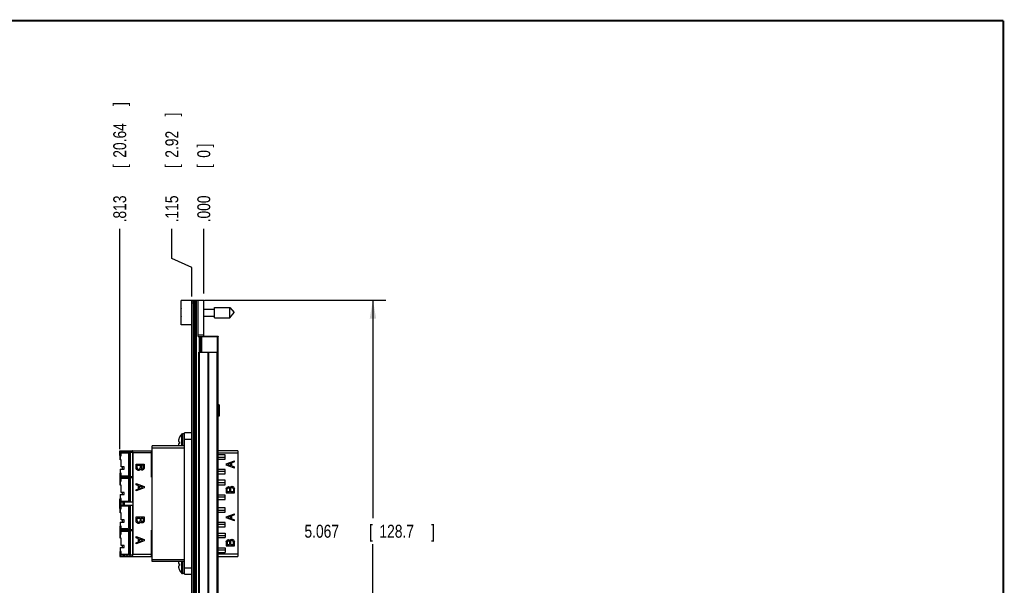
# Model space of a CAD drawing. Header units: inches. Extents: x 0.2 to 16.8, y 0.1 to 10.8.
# Tile 10 of 10: x 7.2 to 16.8, y 5.3 to 10.8. Entities that reach past the tile are written whole.
import ezdxf

# ---------------------------------------------------------------- set-up
doc = ezdxf.new("R2010")
doc.units = ezdxf.units.IN
doc.header["$LTSCALE"] = 0.935
doc.header["$MEASUREMENT"] = 0
doc.layers.get('0').update_dxf_attribs({"linetype": 'CONTINUOUS'})
doc.layers.add('DIMENSIONS', color=7, linetype='CONTINUOUS')
doc.styles.get("Standard").update_dxf_attribs({"font": 'txt', "width": 0.8})
doc.dimstyles.new('DIMSTYLE_1', dxfattribs={"dimtxt": 0.125, "dimasz": 0.18, "dimexe": 0.18, "dimexo": 0.0625, "dimgap": 0.09, "dimtad": 0, "dimtih": 1, "dimtoh": 1, "dimdec": 3, "dimzin": 4, "dimdsep": 46, "dimtxsty": 'STANDARD', "dimblk": '_FILLED', "dimblk1": '_FILLED', "dimblk2": '_FILLED', "dimcen": 0.09, "dimadec": 0, "dimazin": 0, "dimtp": 0.01, "dimtm": 0.01, "dimtfac": 1, "dimtdec": 3, "dimtofl": 0, "dimtmove": 0, "dimatfit": 3, "dimldrblk": '_FILLED', "dimfxl": 1, "dimtolj": 1, "dimtzin": 4, "dimarcsym": 0})
doc.dimstyles.new('DIMSTYLE_2', dxfattribs={"dimtxt": 0.125, "dimasz": 0.18, "dimexe": 0.18, "dimexo": 0.0625, "dimgap": 0.09, "dimtad": 0, "dimtih": 1, "dimtoh": 1, "dimdec": 3, "dimzin": 4, "dimdsep": 46, "dimtxsty": 'STANDARD', "dimblk": '_FILLED', "dimblk1": '_FILLED', "dimblk2": '_FILLED', "dimcen": 0.09, "dimadec": 0, "dimazin": 0, "dimtp": 0.01, "dimtm": 0.01, "dimtfac": 1, "dimtdec": 3, "dimtofl": 0, "dimtmove": 0, "dimatfit": 3, "dimldrblk": '_FILLED', "dimfxl": 1, "dimtolj": 1, "dimtzin": 4, "dimarcsym": 0})

# ---------------------------------------------------------------- blocks, each defined once
blk = doc.blocks.new('*D12')
at = {"layer": 'DIMENSIONS', "color": 2, "linetype": 'CONTINUOUS'}
for p, q in [((8.7086, 8.4615), (8.7086, 8.7468)), ((8.903, 8.3731), (8.7086, 8.4615)), ((8.903, 8.0918), (8.903, 8.3731))]:
    blk.add_line(p, q, dxfattribs=at)
at = {"layer": 'DIMENSIONS', "color": 2, "linetype": 'CONTINUOUS', "width": 0.8}
for s, p in [(']', (8.7711, 9.8343)), ('2.92', (8.7711, 9.4343)), ('[', (8.7711, 9.3343)), ('.115', (8.7711, 8.8093))]:
    blk.add_text(s, height=0.125, rotation=90, dxfattribs=at).set_placement(p)
blk = doc.blocks.new('_FILLED')
at = {"color": 0, "linetype": 'BYBLOCK'}
blk.add_solid([(0, 0), (-1, 0.174), (-1, -0.174)], dxfattribs=at)
blk = doc.blocks.new('*D13')
at = {"layer": 'DIMENSIONS', "color": 2, "linetype": 'CONTINUOUS'}
blk.add_line((8.2052, 6.6183), (8.2052, 8.7468), dxfattribs=at)
at = {"layer": 'DIMENSIONS', "color": 2, "linetype": 'CONTINUOUS', "width": 0.8}
for s, p in [(']', (8.2677, 9.9343)), ('20.64', (8.2677, 9.4343)), ('[', (8.2677, 9.3343)), ('.813', (8.2677, 8.8093))]:
    blk.add_text(s, height=0.125, rotation=90, dxfattribs=at).set_placement(p)
blk = doc.blocks.new('*D14')
at = {"layer": 'DIMENSIONS', "color": 2, "linetype": 'CONTINUOUS'}
blk.add_line((9.018, 8.1218), (9.018, 8.7468), dxfattribs=at)
at = {"layer": 'DIMENSIONS', "color": 2, "linetype": 'CONTINUOUS', "width": 0.8}
for s, p in [(']', (9.0805, 9.5343)), ('0', (9.0805, 9.4343)), ('[', (9.0805, 9.3343)), ('.000', (9.0805, 8.8093))]:
    blk.add_text(s, height=0.125, rotation=90, dxfattribs=at).set_placement(p)
blk = doc.blocks.new('*D15')
at = {"layer": 'DIMENSIONS', "color": 2, "linetype": 'CONTINUOUS'}
for p, q in [((9.0265, 8.0593), (10.779, 8.0593)), ((10.654, 8.0593), (10.654, 5.9492)), ((10.654, 2.9923), (10.654, 5.6992)), ((9.0265, 2.9923), (10.779, 2.9923))]:
    blk.add_line(p, q, dxfattribs=at)
at = {"layer": 'DIMENSIONS', "color": 2, "linetype": 'CONTINUOUS', "xscale": 0.18, "yscale": 0.18, "zscale": 0.18}
for p, rotation in [((10.654, 8.0593), 90), ((10.654, 2.9923), 270)]:
    blk.add_blockref('_FILLED', p, dxfattribs=dict(at, rotation=rotation))
at = {"layer": 'DIMENSIONS', "color": 2, "linetype": 'CONTINUOUS', "width": 0.8}
for s, p in [('5.067', (9.9915, 5.7617)), ('[', (10.6165, 5.7617)), ('128.7', (10.7165, 5.7617)), (']', (11.2165, 5.7617))]:
    blk.add_text(s, height=0.125, dxfattribs=at).set_placement(p)

msp = doc.modelspace()

# ---------------------------------------------------------------- linework, layer by layer
at = {"color": 7, "linetype": 'CONTINUOUS'}
for p, q in [((8.798, 7.8188), (8.798, 8.0558)), ((8.918, 8.0558), (8.798, 8.0558)), ((8.903, 3.0023), (8.903, 8.0493)), ((8.918, 8.0493), (8.903, 8.0493)), ((8.918, 2.9923), (8.918, 8.0593)), ((8.918, 8.0593), (9.018, 8.0593)), ((8.948, 2.9923), (8.948, 8.0593)), ((8.964, 7.7053), (8.964, 8.0593)), ((9.018, 7.7053), (9.018, 8.0593)), ((8.7959, 7.951), (8.798, 7.951)), ((8.798, 7.9235), (8.7959, 7.9235)), ((9.018, 7.9723), (9.1217, 7.9723)), ((9.1217, 7.888), (9.1217, 7.9865)), ((9.1217, 7.9865), (9.2698, 7.9865)), ((9.2698, 7.888), (9.2698, 7.9865)), ((9.2698, 7.9865), (9.3111, 7.9373)), ((9.2698, 7.888), (9.3111, 7.9373)), ((8.903, 7.8188), (8.798, 7.8188)), ((9.018, 7.9022), (9.1217, 7.9022)), ((9.1217, 7.888), (9.2698, 7.888)), ((8.964, 7.7053), (9.158, 7.7053)), ((8.988, 7.5553), (8.988, 7.7053)), ((9.018, 7.7093), (9.158, 7.7093)), ((9.158, 7.7093), (9.158, 7.7053)), ((9.158, 3.3463), (9.158, 7.7053)), ((8.9689, 3.5553), (8.9689, 7.5553)), ((8.9689, 7.5553), (9.1567, 7.5553)), ((9.1567, 3.5553), (9.1567, 7.5553)), ((9.168, 7.0473), (9.158, 7.0473)), ((9.168, 7.0473), (9.168, 6.9353)), ((9.168, 6.9353), (9.158, 6.9353)), ((8.833, 6.7645), (8.8113, 6.7645)), ((8.833, 5.4083), (8.833, 6.7743)), ((8.903, 6.7743), (8.833, 6.7743)), ((8.7768, 6.6895), (8.7835, 6.6895)), ((8.7835, 6.6725), (8.7768, 6.6725)), ((8.2052, 6.5558), (8.2052, 6.6013)), ((8.2052, 6.6013), (8.5196, 6.6013)), ((8.2119, 6.5792), (8.2119, 6.5892)), ((8.2119, 6.5892), (8.3295, 6.5892)), ((8.2913, 6.5792), (8.2119, 6.5792)), ((8.2187, 6.5537), (8.2187, 6.5792)), ((8.2913, 6.5792), (8.2913, 6.3612)), ((8.2982, 6.5892), (8.2982, 6.3512)), ((8.3295, 6.5892), (8.3295, 6.3512)), ((8.331, 6.5813), (8.331, 5.6013)), ((8.5133, 6.3473), (8.5133, 6.6013)), ((8.5196, 5.5313), (8.5196, 6.6513)), ((8.833, 6.6513), (8.5196, 6.6513)), ((9.349, 6.6013), (9.158, 6.6013)), ((9.349, 6.6013), (9.349, 5.5813)), ((8.2187, 6.5558), (8.2052, 6.5558)), ((8.2083, 6.5537), (8.2083, 6.5152)), ((8.2083, 6.5537), (8.2187, 6.5537)), ((8.2187, 6.5152), (8.2083, 6.5152)), ((8.2187, 6.4452), (8.2187, 6.5152)), ((9.225, 6.5628), (9.158, 6.5628)), ((9.225, 6.5378), (9.158, 6.5378)), ((9.158, 6.5203), (9.225, 6.5203)), ((9.225, 6.5203), (9.225, 6.5628)), ((9.235, 6.4764), (9.315, 6.5054)), ((9.235, 6.4764), (9.235, 6.4644)), ((9.281, 6.4834), (9.249, 6.4704)), ((9.281, 6.4584), (9.281, 6.4834)), ((9.315, 6.4944), (9.291, 6.4854)), ((9.291, 6.4554), (9.291, 6.4854)), ((9.315, 6.4944), (9.315, 6.5054)), ((8.2052, 6.3848), (8.2052, 6.3098)), ((8.2052, 6.3848), (8.2187, 6.3848)), ((8.2083, 6.4252), (8.2083, 6.3867)), ((8.2083, 6.4252), (8.2468, 6.4252)), ((8.2187, 6.3867), (8.2083, 6.3867)), ((8.2468, 6.4452), (8.2187, 6.4452)), ((8.2187, 6.3612), (8.2187, 6.3867)), ((8.2285, 6.4452), (8.2285, 6.4252)), ((8.2468, 6.4252), (8.2468, 6.4452)), ((8.363, 6.436), (8.363, 6.474)), ((8.363, 6.474), (8.443, 6.474)), ((8.365, 6.428), (8.363, 6.436)), ((8.368, 6.422), (8.365, 6.428)), ((8.373, 6.417), (8.368, 6.422)), ((8.378, 6.414), (8.373, 6.417)), ((8.374, 6.437), (8.374, 6.463)), ((8.374, 6.463), (8.402, 6.463)), ((8.374, 6.437), (8.375, 6.432)), ((8.375, 6.432), (8.378, 6.428)), ((8.378, 6.428), (8.382, 6.425)), ((8.385, 6.412), (8.378, 6.414)), ((8.382, 6.425), (8.386, 6.424)), ((8.39, 6.412), (8.385, 6.412)), ((8.386, 6.424), (8.39, 6.424)), ((8.39, 6.424), (8.394, 6.425)), ((8.397, 6.414), (8.39, 6.412)), ((8.394, 6.425), (8.398, 6.428)), ((8.403, 6.418), (8.397, 6.414)), ((8.398, 6.428), (8.401, 6.432)), ((8.401, 6.432), (8.402, 6.437)), ((8.402, 6.463), (8.402, 6.437)), ((8.407, 6.423), (8.403, 6.418)), ((8.409, 6.421), (8.407, 6.423)), ((8.415, 6.417), (8.409, 6.421)), ((8.411, 6.463), (8.411, 6.437)), ((8.433, 6.463), (8.411, 6.463)), ((8.411, 6.437), (8.412, 6.433)), ((8.412, 6.433), (8.414, 6.43)), ((8.414, 6.43), (8.417, 6.428)), ((8.42, 6.416), (8.415, 6.417)), ((8.417, 6.428), (8.42, 6.427)), ((8.42, 6.427), (8.424, 6.427)), ((8.424, 6.416), (8.42, 6.416)), ((8.424, 6.427), (8.427, 6.428)), ((8.429, 6.417), (8.424, 6.416)), ((8.427, 6.428), (8.43, 6.43)), ((8.435, 6.421), (8.429, 6.417)), ((8.43, 6.43), (8.432, 6.433)), ((8.432, 6.433), (8.433, 6.437)), ((8.433, 6.437), (8.433, 6.463)), ((8.439, 6.425), (8.435, 6.421)), ((8.442, 6.431), (8.439, 6.425)), ((8.443, 6.436), (8.442, 6.431)), ((8.443, 6.474), (8.443, 6.436)), ((9.225, 6.4203), (9.158, 6.4203)), ((9.225, 6.4028), (9.158, 6.4028)), ((9.225, 6.3778), (9.225, 6.4203)), ((9.315, 6.4354), (9.235, 6.4644)), ((9.249, 6.4704), (9.281, 6.4584)), ((9.291, 6.4554), (9.315, 6.4464)), ((9.315, 6.4354), (9.315, 6.4464)), ((8.2185, 6.3098), (8.2052, 6.3098)), ((8.2081, 6.3075), (8.2081, 6.269)), ((8.2081, 6.3075), (8.2185, 6.3075)), ((8.2117, 6.333), (8.2117, 6.343)), ((8.2117, 6.343), (8.3294, 6.343)), ((8.2911, 6.333), (8.2117, 6.333)), ((8.2119, 6.3512), (8.2119, 6.3612)), ((8.2119, 6.3612), (8.2913, 6.3612)), ((8.3295, 6.3512), (8.2119, 6.3512)), ((8.2185, 6.3075), (8.2185, 6.333)), ((8.2911, 6.333), (8.2911, 6.115)), ((8.298, 6.343), (8.298, 6.105)), ((8.3294, 6.343), (8.3294, 6.105)), ((8.5196, 6.3473), (8.5133, 6.3473)), ((9.158, 6.3778), (9.225, 6.3778)), ((9.225, 6.3168), (9.158, 6.3168)), ((9.225, 6.2918), (9.158, 6.2918)), ((9.225, 6.2743), (9.225, 6.3168)), ((8.2185, 6.269), (8.2081, 6.269)), ((8.2185, 6.199), (8.2185, 6.269)), ((8.2466, 6.199), (8.2185, 6.199)), ((8.2283, 6.199), (8.2283, 6.179)), ((8.2466, 6.179), (8.2466, 6.199)), ((8.363, 6.2731), (8.363, 6.2841)), ((8.363, 6.2841), (8.443, 6.2551)), ((8.387, 6.2641), (8.363, 6.2731)), ((8.443, 6.2431), (8.363, 6.2141)), ((8.363, 6.2251), (8.387, 6.2341)), ((8.363, 6.2141), (8.363, 6.2251)), ((8.387, 6.2341), (8.387, 6.2641)), ((8.397, 6.2361), (8.397, 6.2611)), ((8.429, 6.2491), (8.397, 6.2611)), ((8.397, 6.2361), (8.429, 6.2491)), ((8.443, 6.2551), (8.443, 6.2431)), ((9.158, 6.2743), (9.225, 6.2743)), ((9.235, 6.2336), (9.236, 6.2386)), ((9.235, 6.2336), (9.235, 6.1956)), ((9.235, 6.1956), (9.315, 6.1956)), ((9.236, 6.2386), (9.239, 6.2446)), ((9.239, 6.2446), (9.243, 6.2486)), ((9.243, 6.2486), (9.249, 6.2526)), ((9.246, 6.2366), (9.245, 6.2326)), ((9.245, 6.2066), (9.245, 6.2326)), ((9.267, 6.2066), (9.245, 6.2066)), ((9.248, 6.2396), (9.246, 6.2366)), ((9.251, 6.2416), (9.248, 6.2396)), ((9.249, 6.2526), (9.254, 6.2536)), ((9.254, 6.2426), (9.251, 6.2416)), ((9.258, 6.2536), (9.254, 6.2536)), ((9.254, 6.2426), (9.258, 6.2426)), ((9.258, 6.2536), (9.263, 6.2526)), ((9.261, 6.2416), (9.258, 6.2426)), ((9.264, 6.2396), (9.261, 6.2416)), ((9.263, 6.2526), (9.269, 6.2486)), ((9.266, 6.2366), (9.264, 6.2396)), ((9.267, 6.2326), (9.266, 6.2366)), ((9.267, 6.2326), (9.267, 6.2066)), ((9.269, 6.2486), (9.271, 6.2466)), ((9.271, 6.2466), (9.275, 6.2516)), ((9.275, 6.2516), (9.281, 6.2556)), ((9.277, 6.2376), (9.276, 6.2326)), ((9.276, 6.2326), (9.276, 6.2066)), ((9.304, 6.2066), (9.276, 6.2066)), ((9.28, 6.2416), (9.277, 6.2376)), ((9.284, 6.2446), (9.28, 6.2416)), ((9.281, 6.2556), (9.288, 6.2576)), ((9.288, 6.2456), (9.284, 6.2446)), ((9.293, 6.2576), (9.288, 6.2576)), ((9.288, 6.2456), (9.292, 6.2456)), ((9.296, 6.2446), (9.292, 6.2456)), ((9.293, 6.2576), (9.3, 6.2556)), ((9.3, 6.2416), (9.296, 6.2446)), ((9.3, 6.2556), (9.305, 6.2526)), ((9.303, 6.2376), (9.3, 6.2416)), ((9.304, 6.2326), (9.303, 6.2376)), ((9.304, 6.2326), (9.304, 6.2066)), ((9.305, 6.2526), (9.31, 6.2476)), ((9.31, 6.2476), (9.313, 6.2416)), ((9.313, 6.2416), (9.315, 6.2336)), ((9.315, 6.1956), (9.315, 6.2336)), ((8.2052, 6.0438), (8.2052, 6.1388)), ((8.2052, 6.1388), (8.2185, 6.1388)), ((8.2081, 6.179), (8.2081, 6.1405)), ((8.2081, 6.179), (8.2466, 6.179)), ((8.2185, 6.1405), (8.2081, 6.1405)), ((8.2117, 6.105), (8.2117, 6.115)), ((8.2117, 6.115), (8.2911, 6.115)), ((8.3294, 6.105), (8.2117, 6.105)), ((8.2185, 6.115), (8.2185, 6.1405)), ((9.225, 6.1743), (9.158, 6.1743)), ((9.158, 6.1568), (9.225, 6.1568)), ((9.158, 6.1318), (9.225, 6.1318)), ((9.225, 6.1318), (9.225, 6.1743)), ((8.2052, 6.0438), (8.2187, 6.0438)), ((8.2083, 6.0417), (8.2083, 6.0032)), ((8.2083, 6.0417), (8.2187, 6.0417)), ((8.2187, 6.0032), (8.2083, 6.0032)), ((8.2119, 6.0672), (8.2119, 6.0772)), ((8.2119, 6.0772), (8.3295, 6.0772)), ((8.2913, 6.0672), (8.2119, 6.0672)), ((8.2187, 6.0417), (8.2187, 6.0672)), ((8.2187, 5.9332), (8.2187, 6.0032)), ((8.2913, 6.0672), (8.2913, 5.8492)), ((8.2982, 6.0772), (8.2982, 5.8392)), ((8.3295, 6.0772), (8.3295, 5.8392)), ((9.225, 6.0508), (9.158, 6.0508)), ((9.225, 6.0258), (9.158, 6.0258)), ((9.158, 6.0083), (9.225, 6.0083)), ((9.225, 6.0083), (9.225, 6.0508)), ((8.2083, 5.9132), (8.2083, 5.8747)), ((8.2083, 5.9132), (8.2468, 5.9132)), ((8.2468, 5.9332), (8.2187, 5.9332)), ((8.2285, 5.9332), (8.2285, 5.9132)), ((8.2468, 5.9132), (8.2468, 5.9332)), ((8.363, 5.924), (8.363, 5.962)), ((8.363, 5.962), (8.443, 5.962)), ((8.365, 5.916), (8.363, 5.924)), ((8.368, 5.91), (8.365, 5.916)), ((8.373, 5.905), (8.368, 5.91)), ((8.378, 5.902), (8.373, 5.905)), ((8.374, 5.925), (8.374, 5.951)), ((8.374, 5.951), (8.402, 5.951)), ((8.374, 5.925), (8.375, 5.92)), ((8.375, 5.92), (8.378, 5.916)), ((8.378, 5.916), (8.382, 5.913)), ((8.382, 5.913), (8.386, 5.912)), ((8.39, 5.912), (8.386, 5.912)), ((8.39, 5.912), (8.394, 5.913)), ((8.394, 5.913), (8.398, 5.916)), ((8.403, 5.906), (8.397, 5.902)), ((8.398, 5.916), (8.401, 5.92)), ((8.401, 5.92), (8.402, 5.925)), ((8.402, 5.951), (8.402, 5.925)), ((8.407, 5.911), (8.403, 5.906)), ((8.409, 5.909), (8.407, 5.911)), ((8.415, 5.905), (8.409, 5.909)), ((8.411, 5.925), (8.411, 5.951)), ((8.411, 5.951), (8.433, 5.951)), ((8.411, 5.925), (8.412, 5.921)), ((8.412, 5.921), (8.414, 5.918)), ((8.414, 5.918), (8.417, 5.916)), ((8.42, 5.904), (8.415, 5.905)), ((8.417, 5.916), (8.42, 5.915)), ((8.424, 5.915), (8.42, 5.915)), ((8.424, 5.904), (8.42, 5.904)), ((8.424, 5.915), (8.427, 5.916)), ((8.429, 5.905), (8.424, 5.904)), ((8.427, 5.916), (8.43, 5.918)), ((8.435, 5.909), (8.429, 5.905)), ((8.43, 5.918), (8.432, 5.921)), ((8.432, 5.921), (8.433, 5.925)), ((8.433, 5.951), (8.433, 5.925)), ((8.439, 5.913), (8.435, 5.909)), ((8.442, 5.919), (8.439, 5.913)), ((8.443, 5.924), (8.442, 5.919)), ((8.443, 5.962), (8.443, 5.924)), ((9.225, 5.9083), (9.158, 5.9083)), ((9.225, 5.8658), (9.225, 5.9083)), ((9.235, 5.9644), (9.315, 5.9934)), ((9.235, 5.9644), (9.235, 5.9524)), ((9.315, 5.9234), (9.235, 5.9524)), ((9.281, 5.9714), (9.249, 5.9584)), ((9.249, 5.9584), (9.281, 5.9464)), ((9.281, 5.9464), (9.281, 5.9714)), ((9.315, 5.9824), (9.291, 5.9734)), ((9.291, 5.9434), (9.291, 5.9734)), ((9.291, 5.9434), (9.315, 5.9344)), ((9.315, 5.9824), (9.315, 5.9934)), ((9.315, 5.9234), (9.315, 5.9344)), ((8.2052, 5.8728), (8.2052, 5.7978)), ((8.2052, 5.8728), (8.2187, 5.8728)), ((8.2187, 5.8747), (8.2083, 5.8747)), ((8.2119, 5.8392), (8.2119, 5.8492)), ((8.2119, 5.8492), (8.2913, 5.8492)), ((8.3295, 5.8392), (8.2119, 5.8392)), ((8.2119, 5.8212), (8.2119, 5.8312)), ((8.2119, 5.8312), (8.3295, 5.8312)), ((8.2913, 5.8212), (8.2119, 5.8212)), ((8.2187, 5.8492), (8.2187, 5.8747)), ((8.2187, 5.7957), (8.2187, 5.8212)), ((8.2913, 5.8212), (8.2913, 5.6032)), ((8.2982, 5.8312), (8.2982, 5.5932)), ((8.3295, 5.8312), (8.3295, 5.5932)), ((8.385, 5.9), (8.378, 5.902)), ((8.39, 5.9), (8.385, 5.9)), ((8.397, 5.902), (8.39, 5.9)), ((8.5133, 5.5813), (8.5133, 5.8353)), ((8.5133, 5.8353), (8.5196, 5.8353)), ((9.225, 5.8908), (9.158, 5.8908)), ((9.158, 5.8658), (9.225, 5.8658)), ((8.2052, 5.7978), (8.2187, 5.7978)), ((8.2083, 5.7957), (8.2083, 5.7572)), ((8.2083, 5.7957), (8.2187, 5.7957)), ((8.2187, 5.7572), (8.2083, 5.7572)), ((8.2187, 5.6872), (8.2187, 5.7572)), ((8.363, 5.7611), (8.363, 5.7721)), ((8.363, 5.7721), (8.443, 5.7431)), ((8.387, 5.7521), (8.363, 5.7611)), ((8.443, 5.7311), (8.363, 5.7021)), ((8.363, 5.7131), (8.387, 5.7221)), ((8.387, 5.7221), (8.387, 5.7521)), ((8.397, 5.7241), (8.397, 5.7491)), ((8.429, 5.7371), (8.397, 5.7491)), ((8.397, 5.7241), (8.429, 5.7371)), ((8.443, 5.7431), (8.443, 5.7311)), ((9.158, 5.8048), (9.225, 5.8048)), ((9.225, 5.7798), (9.158, 5.7798)), ((9.158, 5.7623), (9.225, 5.7623)), ((9.225, 5.8048), (9.225, 5.7623)), ((9.235, 5.7216), (9.236, 5.7266)), ((9.235, 5.7216), (9.235, 5.6836)), ((9.236, 5.7266), (9.239, 5.7326)), ((9.239, 5.7326), (9.243, 5.7366)), ((9.243, 5.7366), (9.249, 5.7406)), ((9.246, 5.7246), (9.245, 5.7206)), ((9.245, 5.7206), (9.245, 5.6946)), ((9.248, 5.7276), (9.246, 5.7246)), ((9.251, 5.7296), (9.248, 5.7276)), ((9.249, 5.7406), (9.254, 5.7416)), ((9.254, 5.7306), (9.251, 5.7296)), ((9.258, 5.7416), (9.254, 5.7416)), ((9.258, 5.7306), (9.254, 5.7306)), ((9.258, 5.7416), (9.263, 5.7406)), ((9.261, 5.7296), (9.258, 5.7306)), ((9.264, 5.7276), (9.261, 5.7296)), ((9.263, 5.7406), (9.269, 5.7366)), ((9.266, 5.7246), (9.264, 5.7276)), ((9.267, 5.7206), (9.266, 5.7246)), ((9.267, 5.7206), (9.267, 5.6946)), ((9.269, 5.7366), (9.271, 5.7346)), ((9.271, 5.7346), (9.275, 5.7396)), ((9.275, 5.7396), (9.281, 5.7436)), ((9.277, 5.7256), (9.276, 5.7206)), ((9.276, 5.7206), (9.276, 5.6946)), ((9.28, 5.7296), (9.277, 5.7256)), ((9.284, 5.7326), (9.28, 5.7296)), ((9.281, 5.7436), (9.288, 5.7456)), ((9.288, 5.7336), (9.284, 5.7326)), ((9.293, 5.7456), (9.288, 5.7456)), ((9.292, 5.7336), (9.288, 5.7336)), ((9.296, 5.7326), (9.292, 5.7336)), ((9.293, 5.7456), (9.3, 5.7436)), ((9.3, 5.7296), (9.296, 5.7326)), ((9.3, 5.7436), (9.305, 5.7406)), ((9.303, 5.7256), (9.3, 5.7296)), ((9.304, 5.7206), (9.303, 5.7256)), ((9.304, 5.6946), (9.304, 5.7206)), ((9.305, 5.7406), (9.31, 5.7356)), ((9.31, 5.7356), (9.313, 5.7296)), ((9.313, 5.7296), (9.315, 5.7216)), ((9.315, 5.6836), (9.315, 5.7216)), ((8.2052, 5.6268), (8.2052, 5.5813)), ((8.2052, 5.6268), (8.2187, 5.6268)), ((8.2083, 5.6672), (8.2083, 5.6287)), ((8.2083, 5.6672), (8.2468, 5.6672)), ((8.2187, 5.6287), (8.2083, 5.6287)), ((8.2468, 5.6872), (8.2187, 5.6872)), ((8.2187, 5.6032), (8.2187, 5.6287)), ((8.2285, 5.6872), (8.2285, 5.6672)), ((8.2468, 5.6672), (8.2468, 5.6872)), ((8.363, 5.7021), (8.363, 5.7131)), ((9.158, 5.6623), (9.225, 5.6623)), ((9.158, 5.6448), (9.225, 5.6448)), ((9.158, 5.6198), (9.225, 5.6198)), ((9.225, 5.6623), (9.225, 5.6198)), ((9.235, 5.6836), (9.315, 5.6836)), ((9.245, 5.6946), (9.267, 5.6946)), ((9.276, 5.6946), (9.304, 5.6946)), ((8.2052, 5.5813), (8.5196, 5.5813)), ((8.2119, 5.5932), (8.2119, 5.6032)), ((8.2119, 5.6032), (8.2913, 5.6032)), ((8.3295, 5.5932), (8.2119, 5.5932)), ((8.833, 5.5313), (8.5196, 5.5313)), ((9.158, 5.5813), (9.349, 5.5813)), ((8.7768, 5.5085), (8.7835, 5.5085)), ((8.7835, 5.4915), (8.7768, 5.4915)), ((8.833, 5.4165), (8.8113, 5.4165)), ((8.833, 5.4083), (8.903, 5.4083))]:
    msp.add_line(p, q, dxfattribs=at)
at = {"color": 9, "linetype": 'CONTINUOUS'}
for p, q in [((8.918, 8.0293), (8.903, 8.0293)), ((8.93, 2.9923), (8.93, 8.0593)), ((8.936, 8.0593), (8.936, 2.9923)), ((9.018, 7.7208), (8.964, 7.7208)), ((8.9772, 7.5553), (8.9772, 7.7053)), ((8.998, 7.5553), (8.998, 7.7053)), ((9.03, 7.7053), (9.03, 7.7093)), ((9.148, 7.7053), (9.148, 7.5553)), ((9.15, 7.7093), (9.15, 7.7053)), ((8.9777, 3.5553), (8.9777, 7.5553)), ((9.0595, 3.5553), (9.0595, 7.5553)), ((9.0658, 3.5553), (9.0658, 7.5553)), ((9.1478, 3.5553), (9.1478, 7.5553)), ((8.8042, 6.7615), (8.8042, 6.6513)), ((8.8113, 6.7645), (8.8113, 6.6513)), ((8.833, 6.7143), (8.903, 6.7143)), ((8.2152, 6.5892), (8.2152, 6.6013)), ((8.2152, 6.5558), (8.2152, 6.5792)), ((8.2394, 6.6013), (8.2394, 6.5892)), ((8.2492, 6.6013), (8.2492, 6.5892)), ((8.306, 6.5892), (8.306, 6.3512)), ((8.5196, 6.5813), (8.331, 6.5813)), ((8.5196, 6.6313), (8.833, 6.6313)), ((9.158, 6.5813), (9.349, 6.5813)), ((8.209, 6.5152), (8.209, 6.5537)), ((8.209, 6.4252), (8.209, 6.3867)), ((8.2152, 6.3612), (8.2152, 6.3848)), ((8.2088, 6.269), (8.2088, 6.3075)), ((8.2152, 6.343), (8.2152, 6.3512)), ((8.2152, 6.3098), (8.2152, 6.333)), ((8.2394, 6.3512), (8.2394, 6.343)), ((8.2492, 6.3512), (8.2492, 6.343)), ((8.3058, 6.343), (8.3058, 6.105)), ((8.2088, 6.179), (8.2088, 6.1405)), ((8.2152, 6.1388), (8.2152, 6.115)), ((8.2152, 6.105), (8.2152, 6.0772)), ((8.2394, 6.0772), (8.2394, 6.105)), ((8.2492, 6.105), (8.2492, 6.0772)), ((8.209, 6.0032), (8.209, 6.0417)), ((8.2152, 6.0672), (8.2152, 6.0438)), ((8.306, 6.0772), (8.306, 5.8392)), ((8.209, 5.9132), (8.209, 5.8747)), ((8.2152, 5.8728), (8.2152, 5.8492)), ((8.2152, 5.8392), (8.2152, 5.8312)), ((8.2152, 5.8212), (8.2152, 5.7978)), ((8.2394, 5.8312), (8.2394, 5.8392)), ((8.2492, 5.8392), (8.2492, 5.8312)), ((8.306, 5.8312), (8.306, 5.5932)), ((8.209, 5.7572), (8.209, 5.7957)), ((8.209, 5.6672), (8.209, 5.6287)), ((8.2152, 5.6032), (8.2152, 5.6268)), ((8.2152, 5.5813), (8.2152, 5.5932)), ((8.2394, 5.5932), (8.2394, 5.5813)), ((8.2492, 5.5932), (8.2492, 5.5813)), ((8.331, 5.6013), (8.5196, 5.6013)), ((8.5196, 5.5513), (8.833, 5.5513)), ((8.8042, 5.5313), (8.8042, 5.4194)), ((8.8113, 5.5313), (8.8113, 5.4165)), ((9.349, 5.6013), (9.158, 5.6013)), ((8.903, 5.4683), (8.833, 5.4683))]:
    msp.add_line(p, q, dxfattribs=at)
at = {"color": 7, "linetype": 'CONTINUOUS', "const_width": 0.02}
for points in [[(16.75, 10.7586), (0.25, 10.7586)], [(16.75, 0.2586), (16.75, 10.7586)]]:
    msp.add_lwpolyline(points, dxfattribs=at)
at = {"color": 7, "linetype": 'CONTINUOUS'}
for centre, radius, start, end in [((9.1083, 7.9373), 0.3127, 172.9547, 177.47432), ((9.1083, 7.9373), 0.3127, 182.52568, 187.0453), ((8.8853, 6.681), 0.1143, 135.19269, 152.93771), ((8.8113, 6.7545), 0.01, 90, 135.19269), ((8.8853, 6.681), 0.114, 153.25081, 162.1171), ((8.8853, 5.5), 0.114, 197.8829, 206.7492), ((8.8853, 5.5), 0.1143, 207.06229, 224.80731), ((8.8113, 5.4265), 0.01, 224.80731, 270)]:
    msp.add_arc(centre, radius, start, end, dxfattribs=at)
for points, knots in [([(8.7768, 6.716), (8.7766, 6.7152), (8.7763, 6.7138), (8.7758, 6.7118), (8.7754, 6.7099), (8.775, 6.708), (8.7747, 6.7062), (8.7745, 6.7044), (8.7742, 6.7027), (8.7741, 6.7009), (8.774, 6.6997), (8.7739, 6.6992)], [0, 0, 0, 0, 0.131298, 0.25346, 0.368536, 0.478529, 0.585114, 0.689595, 0.792999, 0.896187, 1, 1, 1, 1]), ([(8.7739, 6.6992), (8.774, 6.6988), (8.7741, 6.6981), (8.7743, 6.6971), (8.7745, 6.6961), (8.7747, 6.695), (8.775, 6.694), (8.7754, 6.6929), (8.7758, 6.6918), (8.7763, 6.6906), (8.7766, 6.6899), (8.7768, 6.6895)], [0, 0, 0, 0, 0.102714, 0.204866, 0.307405, 0.411348, 0.517718, 0.627804, 0.743499, 0.86684, 1, 1, 1, 1]), ([(8.7768, 6.6725), (8.7766, 6.672), (8.7763, 6.6712), (8.7758, 6.6701), (8.7754, 6.6689), (8.775, 6.6679), (8.7747, 6.6668), (8.7745, 6.6658), (8.7742, 6.6648), (8.7741, 6.6638), (8.774, 6.6631), (8.7739, 6.6628)], [0, 0, 0, 0, 0.135167, 0.259623, 0.375826, 0.486059, 0.592156, 0.695565, 0.797383, 0.898559, 1, 1, 1, 1]), ([(8.7835, 6.733), (8.7835, 6.7329), (8.7836, 6.7329), (8.7837, 6.7329), (8.7837, 6.7328), (8.7838, 6.7328)], [0, 0, 0, 0, 0.111193, 0.444629, 1, 1, 1, 1]), ([(8.7838, 6.7328), (8.7837, 6.7327), (8.7837, 6.7326), (8.7836, 6.7324), (8.7835, 6.7323), (8.7835, 6.7323)], [0, 0, 0, 0, 0.333327, 0.666634, 1, 1, 1, 1]), ([(8.7835, 6.6895), (8.7835, 6.6894), (8.7836, 6.6894), (8.7837, 6.6894), (8.7837, 6.6894), (8.7838, 6.6894)], [0, 0, 0, 0, 0.332194, 0.665527, 1, 1, 1, 1]), ([(8.7838, 6.6894), (8.7837, 6.688), (8.7836, 6.6852), (8.7835, 6.681), (8.7836, 6.6767), (8.7837, 6.6739), (8.7838, 6.6725)], [0, 0, 0, 0, 0.249931, 0.5, 0.750069, 1, 1, 1, 1]), ([(8.7838, 6.6725), (8.7837, 6.6725), (8.7837, 6.6725), (8.7836, 6.6725), (8.7835, 6.6725), (8.7835, 6.6725)], [0, 0, 0, 0, 0.334473, 0.667806, 1, 1, 1, 1]), ([(8.2763, 6.6013), (8.2766, 6.6), (8.2773, 6.5976), (8.2785, 6.5942), (8.2795, 6.5914), (8.2803, 6.5898), (8.2805, 6.5892)], [0, 0, 0, 0, 0.302264, 0.583085, 0.842097, 1, 1, 1, 1]), ([(8.3003, 6.5892), (8.3005, 6.5898), (8.3013, 6.5914), (8.3023, 6.5942), (8.3035, 6.5976), (8.3042, 6.6), (8.3045, 6.6013)], [0, 0, 0, 0, 0.158268, 0.416916, 0.697661, 1, 1, 1, 1]), ([(8.331, 6.5813), (8.331, 6.5819), (8.331, 6.5831), (8.3309, 6.5849), (8.3308, 6.5866), (8.3307, 6.5884), (8.3306, 6.5901), (8.3304, 6.5917), (8.3301, 6.5932), (8.3299, 6.5946), (8.3296, 6.5959), (8.3293, 6.5971), (8.3289, 6.5982), (8.3286, 6.5991), (8.3282, 6.5998), (8.3278, 6.6005), (8.3274, 6.6009), (8.327, 6.6012), (8.3267, 6.6013), (8.3266, 6.6013)], [0, 0, 0, 0, 0.085695, 0.171022, 0.25508, 0.33709, 0.41662, 0.492965, 0.565444, 0.633841, 0.697573, 0.755864, 0.808315, 0.854855, 0.895079, 0.928904, 0.956911, 0.979984, 1, 1, 1, 1]), ([(8.7739, 6.6628), (8.774, 6.6622), (8.7741, 6.661), (8.7743, 6.6592), (8.7745, 6.6574), (8.7747, 6.6556), (8.775, 6.6538), (8.7753, 6.6523), (8.7755, 6.6515), (8.7755, 6.6513)], [0, 0, 0, 0, 0.155903, 0.310282, 0.464309, 0.619178, 0.776341, 0.937611, 1, 1, 1, 1]), ([(8.2763, 5.5813), (8.2766, 5.5825), (8.2773, 5.5849), (8.2785, 5.5883), (8.2795, 5.591), (8.2802, 5.5926), (8.2805, 5.5932)], [0, 0, 0, 0, 0.305352, 0.58904, 0.850698, 1, 1, 1, 1]), ([(8.3003, 5.5932), (8.3006, 5.5926), (8.3013, 5.591), (8.3023, 5.5883), (8.3035, 5.5849), (8.3042, 5.5825), (8.3045, 5.5813)], [0, 0, 0, 0, 0.149672, 0.410961, 0.694573, 1, 1, 1, 1]), ([(8.3266, 5.5813), (8.3267, 5.5813), (8.327, 5.5813), (8.3274, 5.5816), (8.3278, 5.5821), (8.3282, 5.5827), (8.3286, 5.5834), (8.3289, 5.5844), (8.3293, 5.5854), (8.3296, 5.5866), (8.3299, 5.5879), (8.3301, 5.5894), (8.3304, 5.5909), (8.3306, 5.5925), (8.3307, 5.5941), (8.3308, 5.5959), (8.3309, 5.5976), (8.331, 5.5994), (8.331, 5.6007), (8.331, 5.6013)], [0, 0, 0, 0, 0.020016, 0.043089, 0.071096, 0.104922, 0.145145, 0.191686, 0.244137, 0.302427, 0.36616, 0.434558, 0.507036, 0.583382, 0.662911, 0.744921, 0.828978, 0.914306, 1, 1, 1, 1]), ([(8.7759, 5.5313), (8.7758, 5.5311), (8.7757, 5.5303), (8.7754, 5.5289), (8.775, 5.527), (8.7747, 5.5252), (8.7745, 5.5234), (8.7742, 5.5217), (8.7741, 5.5199), (8.774, 5.5187), (8.7739, 5.5182)], [0, 0, 0, 0, 0.039299, 0.187387, 0.328934, 0.466095, 0.600548, 0.733617, 0.866406, 1, 1, 1, 1]), ([(8.7739, 5.5182), (8.774, 5.5178), (8.7741, 5.5171), (8.7743, 5.5161), (8.7745, 5.5151), (8.7747, 5.514), (8.775, 5.513), (8.7754, 5.5119), (8.7758, 5.5108), (8.7763, 5.5096), (8.7766, 5.5089), (8.7768, 5.5085)], [0, 0, 0, 0, 0.102714, 0.204866, 0.307405, 0.411348, 0.517718, 0.627804, 0.743499, 0.86684, 1, 1, 1, 1]), ([(8.7768, 5.4915), (8.7766, 5.491), (8.7763, 5.4902), (8.7758, 5.4891), (8.7754, 5.4879), (8.775, 5.4869), (8.7747, 5.4858), (8.7745, 5.4848), (8.7742, 5.4838), (8.7741, 5.4828), (8.774, 5.4821), (8.7739, 5.4818)], [0, 0, 0, 0, 0.135167, 0.259623, 0.375826, 0.486059, 0.592156, 0.695565, 0.797383, 0.898559, 1, 1, 1, 1]), ([(8.7739, 5.4818), (8.774, 5.4812), (8.7741, 5.48), (8.7743, 5.4782), (8.7745, 5.4764), (8.7747, 5.4746), (8.775, 5.4728), (8.7754, 5.4709), (8.7758, 5.469), (8.7763, 5.467), (8.7766, 5.4657), (8.7768, 5.465)], [0, 0, 0, 0, 0.106013, 0.21099, 0.315728, 0.421038, 0.527908, 0.637571, 0.751591, 0.871783, 1, 1, 1, 1]), ([(8.7835, 5.5085), (8.7835, 5.5084), (8.7836, 5.5084), (8.7837, 5.5084), (8.7837, 5.5084), (8.7838, 5.5084)], [0, 0, 0, 0, 0.332194, 0.665527, 1, 1, 1, 1]), ([(8.7838, 5.5084), (8.7837, 5.507), (8.7836, 5.5042), (8.7835, 5.5), (8.7836, 5.4957), (8.7837, 5.4929), (8.7838, 5.4915)], [0, 0, 0, 0, 0.249931, 0.5, 0.750069, 1, 1, 1, 1]), ([(8.7838, 5.4915), (8.7837, 5.4915), (8.7837, 5.4915), (8.7836, 5.4915), (8.7835, 5.4915), (8.7835, 5.4915)], [0, 0, 0, 0, 0.334473, 0.667806, 1, 1, 1, 1]), ([(8.7835, 5.4487), (8.7835, 5.4486), (8.7836, 5.4485), (8.7837, 5.4483), (8.7837, 5.4482), (8.7838, 5.4481)], [0, 0, 0, 0, 0.33334, 0.666673, 1, 1, 1, 1]), ([(8.7838, 5.4481), (8.7837, 5.4481), (8.7837, 5.448), (8.7836, 5.448), (8.7835, 5.448), (8.7835, 5.448)], [0, 0, 0, 0, 0.555384, 0.888813, 1, 1, 1, 1])]:
    msp.add_open_spline(points, degree=3, knots=knots, dxfattribs=at)

# ---------------------------------------------------------------- dimensions: what is measured, and where the dimension line sits
at = {"layer": 'DIMENSIONS', "color": 2, "linetype": 'CONTINUOUS'}
for feature_location, offset, dtype, origin, picture, middle in [((8.2052, 6.6183), (0, 2.1285), 1, (9.018, 8.0593), '*D13', (8.2052, 9.4218)), ((8.9029988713, 8.0917613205), (-0.1943531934, 0.655), 0, (9.0179988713, 8.0592613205), '*D12', (8.7086456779, 9.3717613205)), ((9.0179988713, 8.1217613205), (0, 0.625), 1, (9.0179988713, 8.0592613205), '*D14', (9.0179988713, 9.2217613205))]:
    dim = msp.add_ordinate_dim(feature_location=feature_location, offset=offset, dtype=dtype, origin=origin, dimstyle='DIMSTYLE_1', dxfattribs=at)
    dim.commit()
    dim.dimension.update_dxf_attribs({"geometry": picture, "text_midpoint": middle})
dim = msp.add_linear_dim(base=(10.654, 2.9923), p1=(9.0265, 8.0593), p2=(9.0265, 2.9923), angle=270, dimstyle='DIMSTYLE_2', dxfattribs=at)
dim.commit()
dim.dimension.update_dxf_attribs({"geometry": '*D15', "text_midpoint": (10.654, 5.8242), "dimtype": 160})

doc.saveas('drawing.dxf')
